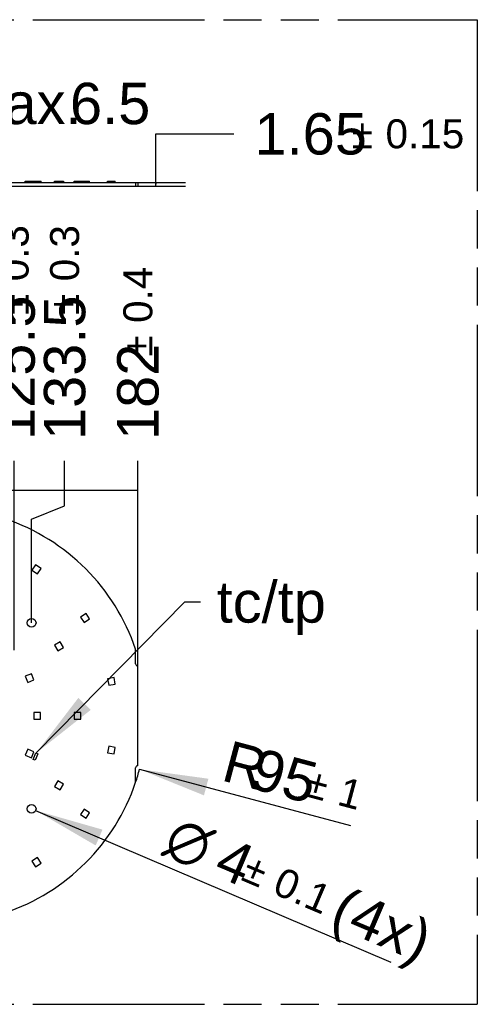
# Model space of a CAD drawing. Header units: millimetres. Extents: x 0 to 210, y 0 to 297.
# Tile 13 of 20: x 127 to 150, y 133 to 183. Entities that reach past the tile are written whole.
import ezdxf

# ---------------------------------------------------------------- set-up
doc = ezdxf.new("R2010")
doc.units = ezdxf.units.MM
doc.header["$LTSCALE"] = 19.36
doc.linetypes.add('PHANTOM', pattern=[0.8, 0.45, -0.05, 0.1, -0.05, 0.1, -0.05])
doc.layers.get('0').update_dxf_attribs({"linetype": 'CONTINUOUS'})
for name, color, linetype in [('DEFAULT_3', 7, 'PHANTOM'), ('Z_DIM_2D', 7, 'CONTINUOUS'), ('Z_NOTICE', 7, 'CONTINUOUS')]:
    doc.layers.add(name, color=color, linetype=linetype)
doc.styles.get("Standard").update_dxf_attribs({"font": 'txt', "width": 0.7})
doc.styles.add('TEXTSTYLE_3', font='helveticaneueltw1g-ltcn.otf')
doc.styles.add('TEXTSTYLE_4', font='gdt', dxfattribs={"width": 0.7})
doc.dimstyles.new('DIMSTYLE_2', dxfattribs={"dimtxt": 2.1, "dimasz": 3.5, "dimexe": 1.5, "dimexo": 0, "dimtad": 1, "dimdec": 3, "dimlfac": 9.00009, "dimdsep": 46, "dimtxsty": 'TEXTSTYLE_3', "dimblk": '_FILLED', "dimblk1": '_FILLED', "dimblk2": '_FILLED', "dimcen": 0.09, "dimclrt": 5, "dimadec": 3, "dimazin": 2, "dimtol": 1, "dimtp": 0.1, "dimtm": 0.1, "dimtfac": 1, "dimtdec": 3, "dimtofl": 0, "dimtmove": 0, "dimatfit": 1, "dimldrblk": '_FILLED', "dimfxl": 0, "dimtolj": 1, "dimarcsym": 0})
doc.dimstyles.new('DIMSTYLE_3', dxfattribs={"dimtxt": 2.1, "dimasz": 3.5, "dimexe": 1.5, "dimexo": 0, "dimtad": 1, "dimdec": 3, "dimlfac": 9.00009, "dimdsep": 46, "dimtxsty": 'TEXTSTYLE_3', "dimblk": '_FILLED', "dimblk1": '_FILLED', "dimblk2": '_FILLED', "dimcen": 0.09, "dimclrt": 5, "dimadec": 3, "dimazin": 2, "dimtol": 1, "dimtp": 1, "dimtm": 1, "dimtfac": 1, "dimtdec": 3, "dimtofl": 0, "dimtmove": 0, "dimatfit": 3, "dimldrblk": '_FILLED', "dimfxl": 0, "dimtolj": 1, "dimarcsym": 0})
doc.dimstyles.new('DIMSTYLE_4', dxfattribs={"dimtxt": 2.1, "dimasz": 3.5, "dimexe": 1.5, "dimexo": 0, "dimgap": 0.525, "dimtad": 0, "dimtih": 1, "dimtoh": 1, "dimdec": 3, "dimlfac": 9.00009, "dimdsep": 46, "dimtxsty": 'TEXTSTYLE_3', "dimblk": '_FILLED', "dimblk1": '_FILLED', "dimblk2": '_FILLED', "dimcen": 0.09, "dimclrt": 5, "dimadec": 3, "dimazin": 2, "dimtol": 1, "dimtp": 0.3, "dimtm": 0.3, "dimtfac": 1, "dimtdec": 3, "dimtofl": 0, "dimtmove": 0, "dimatfit": 3, "dimldrblk": '_FILLED', "dimfxl": 0, "dimtolj": 1, "dimarcsym": 0})
doc.dimstyles.new('DIMSTYLE_6', dxfattribs={"dimtxt": 2.1, "dimasz": 3.5, "dimexe": 1.5, "dimexo": 0, "dimgap": 0.525, "dimtad": 0, "dimtih": 1, "dimtoh": 1, "dimdec": 3, "dimlfac": 9.00009, "dimdsep": 46, "dimtxsty": 'TEXTSTYLE_3', "dimblk": '_FILLED', "dimblk1": '_FILLED', "dimblk2": '_FILLED', "dimcen": 0.09, "dimclrt": 5, "dimadec": 3, "dimazin": 2, "dimtol": 1, "dimtp": 0.4, "dimtm": 0.4, "dimtfac": 1, "dimtdec": 3, "dimtofl": 0, "dimtmove": 0, "dimatfit": 3, "dimldrblk": '_FILLED', "dimfxl": 0, "dimtolj": 1, "dimarcsym": 0})
doc.dimstyles.new('DIMSTYLE_7', dxfattribs={"dimtxt": 2.1, "dimasz": 3.5, "dimexe": 1.5, "dimexo": 0, "dimgap": 1.05, "dimtad": 1, "dimdec": 3, "dimlfac": 9.00009, "dimdsep": 46, "dimtxsty": 'TEXTSTYLE_3', "dimblk": '_FILLED', "dimblk1": '_FILLED', "dimblk2": '_FILLED', "dimcen": 0.09, "dimclrt": 5, "dimadec": 3, "dimazin": 2, "dimtol": 1, "dimtp": 0.15, "dimtm": 0.15, "dimtfac": 1, "dimtdec": 3, "dimtofl": 0, "dimtmove": 0, "dimatfit": 3, "dimldrblk": '_FILLED', "dimfxl": 0, "dimtolj": 1, "dimarcsym": 0})
doc.dimstyles.new('DIMSTYLE_8', dxfattribs={"dimtxt": 2.1, "dimasz": 3.5, "dimexe": 1.5, "dimexo": 0, "dimgap": 1.05, "dimtad": 1, "dimdec": 3, "dimlfac": 9.00009, "dimdsep": 46, "dimtxsty": 'TEXTSTYLE_3', "dimblk": '_FILLED', "dimblk1": '_FILLED', "dimblk2": '_FILLED', "dimcen": 0.09, "dimclrt": 5, "dimadec": 3, "dimazin": 2, "dimtp": 0.2, "dimtm": 0.2, "dimtfac": 1, "dimtdec": 3, "dimtofl": 0, "dimtmove": 0, "dimatfit": 3, "dimldrblk": '_FILLED', "dimfxl": 0, "dimtolj": 1, "dimarcsym": 0})
doc.dimstyles.get("Standard").update_dxf_attribs({"dimtxt": 3.5, "dimasz": 3.5, "dimexe": 1.5, "dimexo": 0, "dimtad": 1, "dimdec": 3, "dimdsep": 46, "dimtxsty": 'Standard', "dimblk": '_FILLED', "dimblk1": '_FILLED', "dimblk2": '_FILLED', "dimcen": 0.09, "dimclrt": 5, "dimadec": 3, "dimazin": 2, "dimtol": 1, "dimtp": 0.001, "dimtm": 0.001, "dimtfac": 1, "dimtdec": 3, "dimtofl": 0, "dimtmove": 0, "dimatfit": 3, "dimldrblk": '_FILLED', "dimfxl": 0, "dimtolj": 1, "dimarcsym": 0})

# ---------------------------------------------------------------- blocks, each defined once
blk = doc.blocks.new('_FILLED')
at = {"color": 0, "linetype": 'ByBlock'}
blk.add_solid([(0, 0), (-1, 0.125), (-1, -0.125)], dxfattribs=at)
blk = doc.blocks.new('*D4')
at = {"layer": 'Z_DIM_2D', "color": 2, "linetype": 'Continuous', "transparency": 16777216}
blk.add_line((132.989, 144.614), (143.691, 141.763), dxfattribs=at)
at = {"layer": 'Z_DIM_2D', "color": 2, "linetype": 'Continuous', "transparency": 16777216, "xscale": 3.5, "yscale": 3.5, "zscale": 3.5, "rotation": 165.0807467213}
blk.add_blockref('_FILLED', (132.989, 144.614), dxfattribs=at)
at = {"layer": 'Z_DIM_2D', "color": 5, "linetype": 'Continuous', "transparency": 16777216}
for s, height, style, p in [('R', 2.1, 'TEXTSTYLE_3', (137.066, 144.071)), ('95', 2.1, 'TEXTSTYLE_3', (138.489, 143.692)), ('`', 1.47, 'TEXTSTYLE_4', (141.296, 143.27)), ('1', 1.47, 'TEXTSTYLE_3', (142.954, 142.829))]:
    blk.add_text(s, height=height, rotation=-14.9193, dxfattribs=dict(at, style=style)).set_placement(p)
blk = doc.blocks.new('*D5')
at = {"layer": 'Z_DIM_2D', "color": 2, "linetype": 'Continuous', "transparency": 16777216}
blk.add_line((127.716, 142.522), (145.747, 134.828), dxfattribs=at)
at = {"layer": 'Z_DIM_2D', "color": 2, "linetype": 'Continuous', "transparency": 16777216, "xscale": 3.5, "yscale": 3.5, "zscale": 3.5, "rotation": 156.8907223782}
blk.add_blockref('_FILLED', (127.716, 142.522), dxfattribs=at)
at = {"layer": 'Z_DIM_2D', "color": 5, "linetype": 'Continuous', "transparency": 16777216}
for s, height, style, p in [('n', 2.1, 'TEXTSTYLE_4', (134.089, 140.373)), ('4', 2.1, 'TEXTSTYLE_3', (136.665, 139.275)), ('`', 1.47, 'TEXTSTYLE_4', (138.085, 139.011)), ('0.1', 1.47, 'TEXTSTYLE_3', (139.663, 138.338)), (' (4x)', 2.1, 'TEXTSTYLE_3', (141.809, 137.079))]:
    blk.add_text(s, height=height, rotation=-23.1093, dxfattribs=dict(at, style=style)).set_placement(p)
blk = doc.blocks.new('*D23')
at = {"layer": 'Z_DIM_2D', "color": 2, "linetype": 'Continuous', "transparency": 16777216}
blk.add_line((126.623, 150.665), (126.623, 160.284), dxfattribs=at)
at = {"layer": 'Z_DIM_2D', "color": 5, "linetype": 'Continuous', "transparency": 16777216}
for s, height, style, p in [('0.3', 1.47, 'TEXTSTYLE_3', (127.358, 169.396)), ('125.5', 2.1, 'TEXTSTYLE_3', (127.673, 161.334)), ('`', 1.47, 'TEXTSTYLE_4', (127.358, 167.681))]:
    blk.add_text(s, height=height, rotation=90, dxfattribs=dict(at, style=style)).set_placement(p)
blk = doc.blocks.new('_NONE')
blk = doc.blocks.new('*D24')
at = {"layer": 'Z_DIM_2D', "color": 2, "linetype": 'Continuous', "transparency": 16777216}
for p, q in [((129.185, 157.994), (129.185, 160.284)), ((127.512, 157.318), (129.185, 157.994)), ((127.512, 152.054), (127.512, 157.318))]:
    blk.add_line(p, q, dxfattribs=at)
at = {"layer": 'Z_DIM_2D', "color": 5, "linetype": 'Continuous', "transparency": 16777216}
for s, height, style, p in [('0.3', 1.47, 'TEXTSTYLE_3', (129.92, 169.396)), ('133.5', 2.1, 'TEXTSTYLE_3', (130.235, 161.334)), ('`', 1.47, 'TEXTSTYLE_4', (129.92, 167.681))]:
    blk.add_text(s, height=height, rotation=90, dxfattribs=dict(at, style=style)).set_placement(p)
blk = doc.blocks.new('*D25')
at = {"layer": 'Z_DIM_2D', "color": 2, "linetype": 'Continuous', "transparency": 16777216}
blk.add_line((132.901, 149.862), (132.901, 160.284), dxfattribs=at)
at = {"layer": 'Z_DIM_2D', "color": 5, "linetype": 'Continuous', "transparency": 16777216}
for s, height, style, p in [('0.4', 1.47, 'TEXTSTYLE_3', (133.636, 167.281)), ('`', 1.47, 'TEXTSTYLE_4', (133.636, 165.566)), ('182', 2.1, 'TEXTSTYLE_3', (133.951, 161.334))]:
    blk.add_text(s, height=height, rotation=90, dxfattribs=dict(at, style=style)).set_placement(p)
blk = doc.blocks.new('*D27')
at = {"layer": 'Z_DIM_2D', "color": 2, "linetype": 'Continuous', "transparency": 16777216}
for p, q in [((133.82, 174.326), (133.82, 176.884)), ((133.82, 176.884), (137.77, 176.884)), ((132.789, 174.417), (135.32, 174.417)), ((132.789, 174.234), (135.32, 174.234)), ((133.82, 174.417), (133.82, 174.326)), ((133.82, 174.234), (133.82, 174.326))]:
    blk.add_line(p, q, dxfattribs=at)
at = {"layer": 'Z_DIM_2D', "color": 5, "linetype": 'Continuous', "transparency": 16777216}
for s, height, style, p in [('1.65', 2.1, 'TEXTSTYLE_3', (138.82, 175.834)), ('`', 1.47, 'TEXTSTYLE_4', (143.756, 176.149)), ('0.15', 1.47, 'TEXTSTYLE_3', (145.471, 176.149))]:
    blk.add_text(s, height=height, dxfattribs=dict(at, style=style)).set_placement(p)
blk = doc.blocks.new('*D28')
at = {"layer": 'Z_DIM_2D', "color": 2, "linetype": 'Continuous', "transparency": 16777216}
for p, q in [((118.692, 174.576), (118.692, 178.426)), ((118.692, 178.426), (122.642, 178.426)), ((122.17, 174.917), (117.192, 174.917)), ((118.692, 174.917), (118.692, 174.576)), ((118.692, 174.234), (118.692, 174.576)), ((120.256, 174.234), (117.192, 174.234))]:
    blk.add_line(p, q, dxfattribs=at)
at = {"layer": 'Z_DIM_2D', "color": 5, "linetype": 'Continuous', "transparency": 16777216, "style": 'TEXTSTYLE_3'}
for s, p in [('6.5', (129.459, 177.376)), ('max. ', (123.692, 177.376))]:
    blk.add_text(s, height=2.1, dxfattribs=at).set_placement(p)

msp = doc.modelspace()

# ---------------------------------------------------------------- linework, layer by layer
at = {"color": 7, "linetype": 'Continuous'}
for p, q in [((112.67846, 174.41728), (132.90051, 174.41728)), ((112.67846, 174.23395), (132.90051, 174.23395)), ((127.19111, 174.47528), (127.99004, 174.47528)), ((127.19111, 174.41728), (127.19111, 174.47528)), ((127.49907, 174.47528), (127.49907, 174.41728)), ((127.5277, 174.41728), (127.5277, 174.47528)), ((127.71289, 174.47528), (127.71289, 174.41728)), ((127.99004, 174.41728), (127.99004, 174.47528)), ((128.67008, 174.47528), (129.12819, 174.47528)), ((128.67008, 174.41728), (128.67008, 174.47528)), ((128.95875, 174.47528), (128.95875, 174.41728)), ((129.12541, 174.41728), (129.12541, 174.47528)), ((129.12819, 174.47528), (129.12819, 174.41728)), ((129.67829, 174.47528), (130.45668, 174.47528)), ((129.67829, 174.41728), (129.67829, 174.47528)), ((129.99434, 174.41728), (129.99434, 174.47528)), ((130.27149, 174.47528), (130.27149, 174.41728)), ((130.45668, 174.41728), (130.45668, 174.47528)), ((131.36563, 174.47528), (131.75759, 174.47528)), ((131.36563, 174.41728), (131.36563, 174.47528)), ((131.69256, 174.47528), (131.69256, 174.41728)), ((131.75759, 174.41728), (131.75759, 174.47528)), ((132.78944, 174.41728), (132.78944, 174.23395)), ((132.90051, 174.41728), (132.90051, 174.23395)), ((127.71289, 154.99891), (127.5277, 154.72175)), ((127.5277, 154.72175), (127.80485, 154.53656)), ((127.99004, 154.81372), (127.71289, 154.99891)), ((127.80485, 154.53656), (127.99004, 154.81372)), ((130.27149, 152.53226), (129.99434, 152.34707)), ((130.45668, 152.25511), (130.27149, 152.53226)), ((129.99434, 152.34707), (130.17953, 152.06992)), ((130.17953, 152.06992), (130.45668, 152.25511)), ((128.96153, 151.08711), (128.67286, 150.92044)), ((129.12819, 150.79844), (128.96153, 151.08711)), ((128.67286, 150.92044), (128.83952, 150.63177)), ((128.83952, 150.63177), (129.12819, 150.79844)), ((132.78944, 149.97328), (132.78944, 150.71079)), ((132.90051, 144.79548), (132.90051, 149.86223)), ((127.49907, 149.46333), (127.19111, 149.33577)), ((127.19111, 149.33577), (127.31867, 149.02781)), ((127.31867, 149.02781), (127.62663, 149.15537)), ((127.62663, 149.15537), (127.49907, 149.46333)), ((131.69256, 149.2721), (131.36563, 149.20707)), ((131.36563, 149.20707), (131.43066, 148.88015)), ((131.75759, 148.94518), (131.69256, 149.2721)), ((131.43066, 148.88015), (131.75759, 148.94518)), ((127.95609, 147.49836), (127.62276, 147.49836)), ((127.62276, 147.49836), (127.62276, 147.16503)), ((127.62276, 147.16503), (127.95609, 147.16503)), ((127.95609, 147.16503), (127.95609, 147.49836)), ((130.01162, 147.49836), (129.67829, 147.49836)), ((129.67829, 147.49836), (129.67829, 147.16503)), ((129.67829, 147.16503), (130.01162, 147.16503)), ((130.01162, 147.16503), (130.01162, 147.49836)), ((127.31867, 145.63559), (127.19111, 145.32763)), ((127.62663, 145.50803), (127.31867, 145.63559)), ((127.49907, 145.20007), (127.62663, 145.50803)), ((131.43066, 145.78325), (131.36563, 145.45632)), ((131.75759, 145.71822), (131.43066, 145.78325)), ((131.69256, 145.39129), (131.75759, 145.71822)), ((127.19111, 145.32763), (127.49907, 145.20007)), ((127.59486, 145.11823), (127.73092, 145.44671)), ((127.69237, 145.07783), (127.59486, 145.11823)), ((127.82844, 145.40632), (127.69237, 145.07783)), ((127.73092, 145.44671), (127.82844, 145.40632)), ((131.36563, 145.45632), (131.69256, 145.39129)), ((132.78944, 143.9526), (132.78944, 144.68443)), ((128.83674, 144.03162), (128.67008, 143.74295)), ((129.12541, 143.86496), (128.83674, 144.03162)), ((128.67008, 143.74295), (128.95875, 143.57629)), ((128.95875, 143.57629), (129.12541, 143.86496)), ((130.17953, 142.59347), (129.99434, 142.31632)), ((130.45668, 142.40829), (130.17953, 142.59347)), ((129.99434, 142.31632), (130.27149, 142.13113)), ((130.27149, 142.13113), (130.45668, 142.40829)), ((127.80485, 140.12683), (127.5277, 139.94164)), ((127.99004, 139.84968), (127.80485, 140.12683)), ((127.5277, 139.94164), (127.71289, 139.66449)), ((127.71289, 139.66449), (127.99004, 139.84968))]:
    msp.add_line(p, q, dxfattribs=at)
for centre in [(127.51165, 152.05387), (127.51165, 142.60952)]:
    msp.add_circle(centre, 0.22222, dxfattribs=at)
for centre, radius, start, end in [((122.78947, 147.33169), 10.55545, 18.670677, 71.262379), ((132.90048, 149.97328), 0.11105, 180.013017, 270.013029), ((132.90048, 144.68443), 0.11105, 89.986972, 179.999922), ((122.78947, 147.3317), 10.55545, 288.605599, 341.329332)]:
    msp.add_arc(centre, radius, start, end, dxfattribs=at)
at = {"layer": 'DEFAULT_3', "color": 91, "linetype": 'PHANTOM', "true_color": 0x80ff80}
for p, q in [((50.12864, 182.68), (150.12864, 182.68)), ((150.12864, 182.68), (150.12864, 132.68)), ((50.12864, 132.68), (150.12864, 132.68))]:
    msp.add_line(p, q, dxfattribs=at)
at = {"layer": 'Z_DIM_2D', "color": 2, "linetype": 'Continuous'}
msp.add_line((112.67846, 158.78417), (132.90051, 158.78417), dxfattribs=at)
msp.add_arc((122.78947, 147.3317), 10.55545, 341.329332, 345.080747, dxfattribs=at)

# ---------------------------------------------------------------- texts
at = {"layer": 'Z_NOTICE', "color": 5, "linetype": 'Continuous', "style": 'TEXTSTYLE_3'}
msp.add_text(' tc/tp', height=2.1, dxfattribs=at).set_placement((136.08731, 152.06197))

# ---------------------------------------------------------------- dimensions: what is measured, and where the dimension line sits
at = {"layer": 'Z_DIM_2D', "color": 2, "linetype": 'Continuous'}
dim = msp.add_linear_dim(base=(118.69205, 174.91727), p1=(120.25552, 174.23395), p2=(122.17004, 174.91727), angle=90, text='max. <>', dimstyle='DIMSTYLE_8', override={"dimtad": 0, "dimtih": 1, "dimtoh": 1, "dimblk1": 'NONE', "dimblk2": 'NONE', "dimsah": 1}, dxfattribs=at)
dim.commit()
dim.dimension.update_dxf_attribs({"geometry": '*D28', "text_midpoint": (128.3387, 178.42573), "dimtype": 160})
dim = msp.add_linear_dim(base=(133.81962, 174.41728), p1=(135.31962, 174.23395), p2=(135.31962, 174.41728), angle=90, dimstyle='DIMSTYLE_7', override={"dimtad": 0, "dimtih": 1, "dimtoh": 1, "dimblk1": 'NONE', "dimblk2": 'NONE', "dimsah": 1}, dxfattribs=at)
dim.commit()
dim.dimension.update_dxf_attribs({"geometry": '*D27', "text_midpoint": (143.8732, 176.88403), "dimtype": 160})
for feature_location, offset, origin, dimstyle, picture, middle in [((126.62277, 150.665), (0, 9.61918), (112.67846, 150.665), 'DIMSTYLE_4', '*D23', (126.62277, 166.59932)), ((127.51165, 152.05387), (1.67346, 8.2303), (112.67846, 152.05387), 'DIMSTYLE_4', '*D24', (129.18511, 166.59932)), ((132.90051, 149.86223), (0, 10.42195), (112.67846, 149.86223), 'DIMSTYLE_6', '*D25', (132.90051, 165.54149))]:
    dim = msp.add_ordinate_dim(feature_location=feature_location, offset=offset, dtype=1, origin=origin, dimstyle=dimstyle, override={"dimblk1": 'NONE', "dimsah": 1}, dxfattribs=at)
    dim.commit()
    dim.dimension.update_dxf_attribs({"geometry": picture, "text_midpoint": middle})
dim = msp.add_radius_dim(center=(122.78947, 147.3317), mpoint=(132.9891, 144.61412), text='R<>', dimstyle='DIMSTYLE_3', override={"dimpost": '<>'}, dxfattribs=at)
dim.commit()
dim.dimension.update_dxf_attribs({"geometry": '*D4', "text_midpoint": (140.67597, 144.33737), "dimtype": 164})
dim = msp.add_diameter_dim_2p(p1=(127.71604, 142.5223), p2=(127.30726, 142.69674), text='%%c<> (4x)', dimstyle='DIMSTYLE_2', override={"dimpost": '<>'}, dxfattribs=at)
dim.commit()
dim.dimension.update_dxf_attribs({"geometry": '*D5', "text_midpoint": (140.43346, 138.80784), "dimtype": 163})

# ---------------------------------------------------------------- leaders
at = {"layer": 'Z_NOTICE', "color": 2, "linetype": 'Continuous'}
msp.add_leader([(127.74254, 145.4419), (135.29005, 153.11197), (136.08731, 153.11197)], dimstyle='Standard', override={"dimtad": 0}, dxfattribs=at)

doc.saveas('drawing.dxf')
